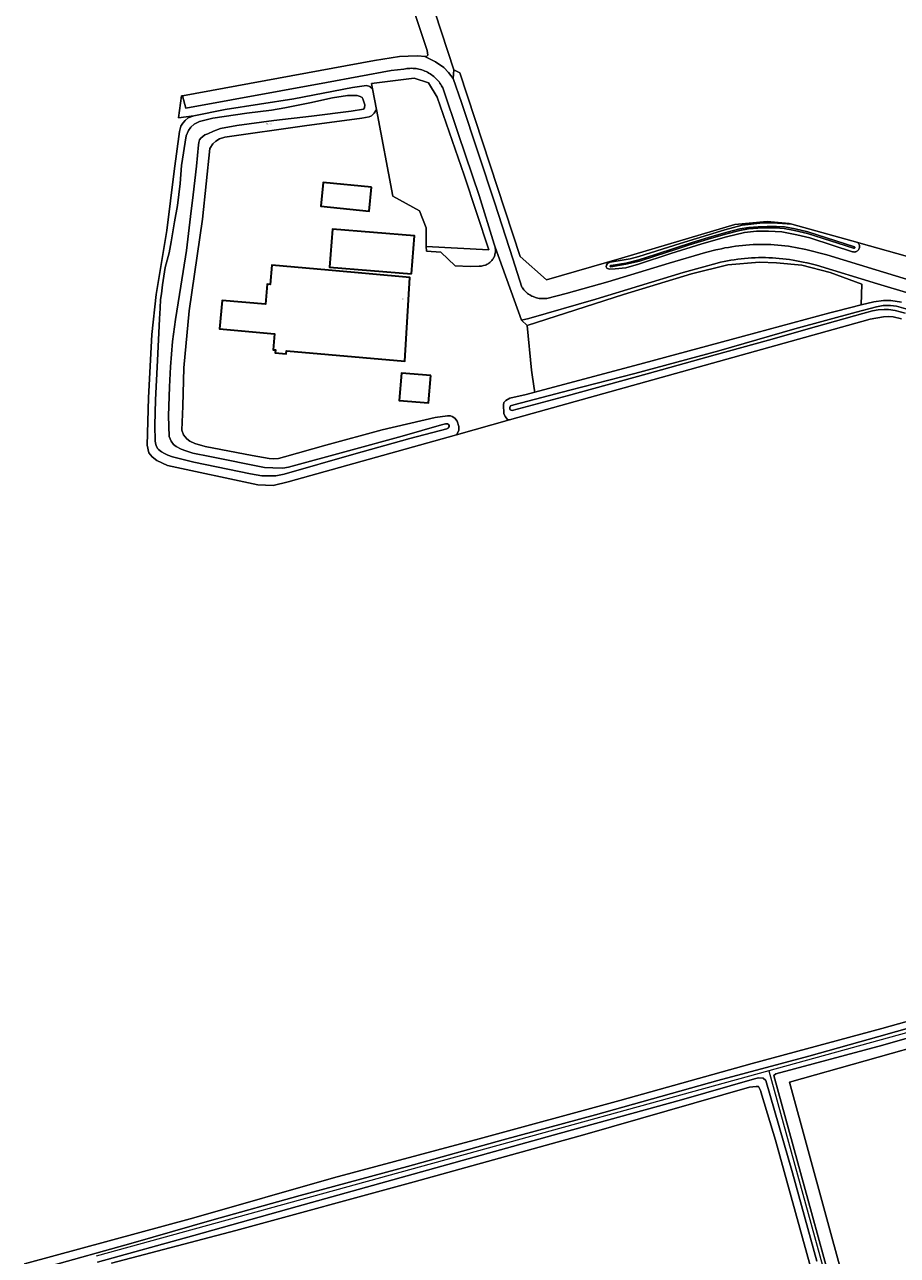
# Model space of a CAD drawing. Header units: metres. Extents: x 250001 to 257773, y 598992 to 609118.
# Tile 144 of 256: x 252512 to 252727, y 600673 to 600978. Entities that reach past the tile are written whole.
import ezdxf
from ezdxf.enums import TextEntityAlignment as Align
from ezdxf.lldxf.tags import DXFTag

# ---------------------------------------------------------------- set-up
doc = ezdxf.new("R2010")
doc.units = ezdxf.units.M
for name, color, linetype, lineweight in [('B-WE-GR-BOUWLAND-GV', 252, 'Continuous', 13), ('B-WE-GR-GRAS-GV', 252, 'Continuous', 13), ('B-WE-GR-GROENVOORZIENING-GV', 252, 'Continuous', 18), ('B-WE-KG-GRENS_PERCEEL-G', 150, 'KG-PERCEEL', 18), ('B-WE-KG-GRENS_PERCEEL-S', 150, 'Continuous', 25), ('B-WE-OG-BEBOUWING-GV', 1, 'Continuous', 35), ('B-WE-OG-BEBOUWING-T18', 7, 'Continuous', 18), ('B-WE-OG-TERREIN_ERF-GV', 7, 'Continuous', 18), ('B-WE-OG-WATER-GV', 252, 'Continuous', 18), ('B-WE-OG-WATER_SLOOT-GV', 252, 'Continuous', 18), ('B-WE-VH-VERHARDING_OPEN-GV', 252, 'Continuous', 18), ('X-XX-AL-REFERENTIE-G', 7, 'Continuous', 18)]:
    doc.layers.add(name, color=color, linetype=linetype, lineweight=lineweight)
doc.styles.add('NLCS-ISO', font='NLCS-ISO.ttf')
doc.styles.add('NLCS-ISO-ANNOTATIEF-T18', font='NLCS-ISO.ttf', dxfattribs={"height": 1.8})
doc.styles.get("Standard").update_dxf_attribs({"font": 'NLCS-ISO.ttf'})
tags = doc.linetypes.add('KG-PERCEEL', pattern='A,5.5,-2,["P",Standard,S=1.8,R=0,X=-0.5,Y=-0.9],-2,5.5,-2,[5,NLCS.SHX,S=0.75,R=0,X=0,Y=0],-2', length=19).pattern_tags.tags
tags[6] = DXFTag(74, 10)

# ---------------------------------------------------------------- blocks, each defined once
blk = doc.blocks.new('SKG-PERCEELNUMMER-SO')
at = {"style": 'NLCS-ISO', "oblique": 10, "flags": 1}
blk.add_attdef('GEMEENTECODE', text='', height=1.8, dxfattribs=at).set_placement((0, 2.6), align=Align.MIDDLE_CENTER)
at = {"style": 'NLCS-ISO', "oblique": 10}
blk.add_attdef('SECTIE', text='', height=1.8, dxfattribs=at).set_placement((-0.5, 0), align=Align.MIDDLE_RIGHT)
blk.add_attdef('PERCEELNUMMER', text='', height=1.8, dxfattribs=at).set_placement((0.5, 0), align=Align.MIDDLE_LEFT)
blk = doc.blocks.new('BS2021-132-Xref-KAD-20210617')
at = {"layer": 'B-WE-KG-GRENS_PERCEEL-G', "flags": 128}
for points in [[(252814.503, 600751.905), (252695.634, 600719.103)], [(252695.634, 600719.103), (252529.254, 600673.193)], [(252695.634, 600719.103), (252724.45, 600614.669)]]:
    blk.add_lwpolyline(points, dxfattribs=at)
at = {"layer": 'B-WE-KG-GRENS_PERCEEL-S', "xscale": 0.2, "yscale": 0.2, "zscale": 0.2}
blk.add_blockref('SKG-PERCEELNUMMER-SO', (252571.771, 600953.301), dxfattribs=at).add_auto_attribs({'PERCEELNUMMER': '442', 'SECTIE': 'M'})
blk = doc.blocks.new('BS2021-132-Xref-BGT-GRIJS-20210617-aangepast')
at = {"layer": 'B-WE-GR-BOUWLAND-GV', "flags": 128}
for points in [[(252606.847, 601000), (252617.714, 600966.731), (252619.22, 600965.962), (252634.115, 600920.539), (252640.639, 600914.753), (252659.177, 600920.143), (252687.25, 600928.413), (252695.238, 600929.167), (252700.664, 600928.715), (252701.308, 600928.535), (252717.681, 600923.956), (252718.449, 600923.741), (252731.411, 600920.124)], [(252728.444, 600905.088), (252726.367, 600905.628), (252725.176, 600905.683), (252723.967, 600905.614), (252720.731, 600905.027), (252631.528, 600880.095), (252618.363, 600876.415), (252576.745, 600864.783), (252573.015, 600863.91), (252569.235, 600864.055), (252546.888, 600868.85), (252544.256, 600870.059), (252543.125, 600870.96), (252542.268, 600871.993), (252541.854, 600873.881), (252542.189, 600885.595), (252542.979, 600901.236), (252544.126, 600911.159), (252546.766, 600926.942), (252548.573, 600941.615), (252549.888, 600951.456), (252550.213, 600952.743), (252550.678, 600953.518), (252551.233, 600954.201), (252552.047, 600954.812), (252553.38, 600955.313), (252549.59, 600954.828), (252550.324, 600960.242), (252550.573, 600960.288), (252598.08, 600969.027), (252604.284, 600970.044), (252606.439, 600970.125), (252608.819, 600970.135), (252610.585, 600969.995), (252611.063, 600970.124), (252611.316, 600970.369), (252611.084, 600971.506), (252601.674, 601000)], [(252511.551, 600671.296), (252553.41, 600682.736), (252587.932, 600692.613), (252623.984, 600702.272), (252658.763, 600711.746), (252691.497, 600720.866), (252723.613, 600729.564), (252735.404, 600732.829)]]:
    blk.add_lwpolyline(points, dxfattribs=at)
at = {"layer": 'B-WE-GR-GRAS-GV', "flags": 128}
for points in [[(252611.476, 600963.484), (252607.935, 600964.671), (252597.351, 600963.288), (252597.597, 600961.993), (252598.561, 600956.922), (252602.645, 600935.44), (252609.256, 600931.85), (252610.87, 600927.632), (252610.914, 600923.03), (252626.36, 600922.14), (252620.268, 600940.616), (252613.6, 600959.984)], [(252664.604, 600894.165), (252686.318, 600900.028), (252710.762, 600906.586), (252712.363, 600906.992), (252718.497, 600908.551), (252718.667, 600913.697), (252710.847, 600916.578), (252703.805, 600918.407), (252697.554, 600918.992), (252693.32, 600919.124), (252685.513, 600918.498), (252676.55, 600916.258), (252659.676, 600911.09), (252635.861, 600903.46), (252636.898, 600892.401), (252637.594, 600887.847), (252637.729, 600886.966)], [(252784.203, 600639.459), (252788.198, 600639.565), (252788.653, 600643.534), (252790.482, 600654.046), (252793.534, 600673.225), (252800.854, 600718.961), (252805.555, 600746.628), (252794.295, 600742.699), (252700.764, 600716.24), (252727.223, 600619.403), (252727.652, 600617.645), (252727.942, 600616.966), (252728.217, 600616.441), (252759.748, 600628.532), (252759.033, 600630.075), (252759.386, 600631.523), (252761.359, 600634.271), (252766.905, 600636.687), (252768.935, 600635.955), (252769.545, 600633.533), (252769.883, 600632.462), (252771.133, 600633.692), (252778.17, 600636.655)]]:
    blk.add_lwpolyline(points, close=True, dxfattribs=at)
blk.add_lwpolyline([(252709.948, 600656.007), (252697.248, 600701.913), (252693.941, 600713.025), (252693.568, 600714.183), (252693.098, 600715.166), (252692.464, 600715.198), (252690.875, 600715.063), (252650.122, 600703.321), (252607.92, 600691.646), (252563.786, 600679.592), (252533.039, 600671.463)], dxfattribs=at)
at = {"layer": 'B-WE-GR-GROENVOORZIENING-GV', "flags": 128}
blk.add_lwpolyline([(252607.624, 600967.068), (252607.25, 600967.08), (252606.876, 600967.075), (252606.503, 600967.055), (252606.131, 600967.019), (252605.761, 600966.967), (252605.393, 600966.899), (252602.259, 600966.516), (252586.234, 600963.605), (252551.433, 600957.192), (252550.573, 600960.288), (252550.324, 600960.242), (252549.59, 600954.828), (252553.38, 600955.313), (252561.133, 600956.874), (252578.141, 600959.566), (252592.691, 600962.362), (252596.121, 600962.832), (252596.911, 600962.593), (252597.597, 600961.993), (252597.351, 600963.288), (252607.935, 600964.671), (252611.476, 600963.484), (252613.6, 600959.984), (252620.268, 600940.616), (252626.36, 600922.14), (252610.914, 600923.03), (252610.92, 600921.807), (252614.505, 600921.562), (252618.059, 600918.222), (252621.751, 600918.03), (252623.997, 600918.155), (252624.068, 600918.153), (252624.317, 600918.156), (252624.565, 600918.175), (252624.811, 600918.21), (252625.055, 600918.261), (252625.53, 600918.409), (252625.759, 600918.506), (252625.981, 600918.617), (252626.197, 600918.742), (252626.403, 600918.881), (252626.6, 600919.032), (252626.788, 600919.196), (252626.964, 600919.372), (252627.128, 600919.559), (252627.28, 600919.755), (252627.42, 600919.962), (252627.545, 600920.176), (252627.657, 600920.399), (252627.754, 600920.628), (252627.836, 600920.863), (252627.903, 600921.102), (252627.955, 600921.346), (252627.99, 600921.592), (252628.01, 600921.84), (252628.014, 600922.089), (252628.002, 600922.337), (252627.973, 600922.584), (252627.942, 600922.875), (252627.705, 600923.54), (252623.965, 600935.633), (252618.842, 600950.739), (252614.98, 600962.244), (252614.868, 600962.461), (252614.685, 600962.787), (252614.487, 600963.105), (252614.277, 600963.414), (252614.054, 600963.714), (252613.817, 600964.003), (252613.309, 600964.552), (252613.038, 600964.809), (252612.756, 600965.054), (252612.464, 600965.288), (252612.162, 600965.508), (252611.851, 600965.715), (252611.531, 600965.909), (252611.203, 600966.089), (252610.868, 600966.255), (252610.526, 600966.406), (252610.178, 600966.543), (252609.825, 600966.664), (252609.466, 600966.771), (252609.104, 600966.862), (252608.737, 600966.937), (252608.368, 600966.996), (252607.997, 600967.04)], close=True, dxfattribs=at)
for points in [[(252731.411, 600920.124), (252718.449, 600923.741), (252717.681, 600923.956), (252717.765, 600923.86), (252717.854, 600923.736), (252717.93, 600923.604), (252717.991, 600923.464), (252718.038, 600923.319), (252718.069, 600923.17), (252718.084, 600923.018), (252718.083, 600922.865), (252718.039, 600922.69), (252718.02, 600922.608), (252717.975, 600922.47), (252717.915, 600922.338), (252717.841, 600922.214), (252717.753, 600922.099), (252717.654, 600921.994), (252717.543, 600921.9), (252717.423, 600921.82), (252717.295, 600921.753), (252717.16, 600921.701), (252717.02, 600921.664), (252716.877, 600921.642), (252716.732, 600921.637), (252716.588, 600921.648), (252716.446, 600921.674), (252716.308, 600921.716), (252711.572, 600923.243), (252705.797, 600925.109), (252702.567, 600925.86), (252698.872, 600926.607), (252695.577, 600926.827), (252692.585, 600926.826), (252689.61, 600926.474), (252685.174, 600925.43), (252679.072, 600923.652), (252671.431, 600921.25), (252663.365, 600918.604), (252660.287, 600917.752), (252657.634, 600917.448), (252656.108, 600917.403), (252655.538, 600917.672), (252655.396, 600917.992), (252655.47, 600918.421), (252655.747, 600918.768), (252656.41, 600919.144), (252661.33, 600919.954), (252663.447, 600920.5), (252673.674, 600923.758), (252684.741, 600927.151), (252689.008, 600928.243), (252694.14, 600928.857), (252696.634, 600928.865), (252701.308, 600928.535), (252700.664, 600928.715), (252695.238, 600929.167), (252687.25, 600928.413), (252659.177, 600920.143), (252640.639, 600914.753), (252634.115, 600920.539), (252619.22, 600965.962), (252617.714, 600966.731), (252617.542, 600964.558), (252619.607, 600958.633), (252627.892, 600933.755), (252632.332, 600919.974), (252634.562, 600912.959), (252634.696, 600912.754), (252634.88, 600912.5), (252635.076, 600912.256), (252635.284, 600912.023), (252635.504, 600911.801), (252635.735, 600911.59), (252635.976, 600911.391), (252636.227, 600911.205), (252636.488, 600911.032), (252636.757, 600910.873), (252637.034, 600910.727), (252637.317, 600910.596), (252637.903, 600910.378), (252638.204, 600910.292), (252638.509, 600910.221), (252638.816, 600910.166), (252639.127, 600910.126), (252639.438, 600910.103), (252639.751, 600910.096), (252640.064, 600910.104), (252640.376, 600910.129), (252640.686, 600910.169), (252645.532, 600911.343), (252655.844, 600914.271), (252671.01, 600918.872), (252679.981, 600921.503), (252682.53, 600922.144), (252683.047, 600922.267), (252683.903, 600922.457), (252684.763, 600922.632), (252685.626, 600922.791), (252686.491, 600922.934), (252687.359, 600923.062), (252688.23, 600923.173), (252689.102, 600923.269), (252689.975, 600923.348), (252690.85, 600923.412), (252691.727, 600923.46), (252692.603, 600923.492), (252693.481, 600923.508), (252694.358, 600923.508), (252695.235, 600923.492), (252696.112, 600923.459), (252696.988, 600923.411), (252697.863, 600923.347), (252698.737, 600923.267), (252699.609, 600923.171), (252700.479, 600923.059), (252701.347, 600922.931), (252702.213, 600922.788), (252703.075, 600922.629), (252703.935, 600922.454), (252704.792, 600922.263), (252710.008, 600920.915), (252722.08, 600917.243), (252735.645, 600913.138)], [(252752.835, 600904.658), (252722.503, 600913.726), (252707.463, 600918.364), (252705.091, 600918.921), (252705, 600918.944), (252704.163, 600919.139), (252703.323, 600919.32), (252702.48, 600919.484), (252701.634, 600919.633), (252700.785, 600919.766), (252699.934, 600919.884), (252699.081, 600919.985), (252698.226, 600920.071), (252697.37, 600920.141), (252696.512, 600920.195), (252695.654, 600920.233), (252694.795, 600920.255), (252693.935, 600920.261), (252693.076, 600920.251), (252692.217, 600920.225), (252691.359, 600920.183), (252690.502, 600920.125), (252689.646, 600920.051), (252688.791, 600919.962), (252687.938, 600919.856), (252687.088, 600919.735), (252686.239, 600919.597), (252685.394, 600919.444), (252684.551, 600919.276), (252683.712, 600919.092), (252682.876, 600918.892), (252674.454, 600916.548), (252652.865, 600909.958), (252636.291, 600905.198), (252634.426, 600904.749), (252635.861, 600903.46), (252659.676, 600911.09), (252676.55, 600916.258), (252685.513, 600918.498), (252693.32, 600919.124), (252697.554, 600918.992), (252703.805, 600918.407), (252710.847, 600916.578), (252718.667, 600913.697), (252718.497, 600908.551), (252721.601, 600909.34), (252723.997, 600909.621), (252725.833, 600909.674), (252728.424, 600909.198)]]:
    blk.add_lwpolyline(points, dxfattribs=at)
at = {"layer": 'B-WE-OG-BEBOUWING-GV', "flags": 128}
for points in [[(252597.342, 600937.654), (252585.38, 600938.851), (252584.792, 600932.94), (252596.75, 600931.738)], [(252607.246, 600916.232), (252608.008, 600925.627), (252587.697, 600927.274), (252586.935, 600917.879)], [(252586.688, 600917.132), (252572.724, 600918.372), (252572.3, 600913.606), (252571.558, 600913.672), (252571.119, 600908.727), (252560.379, 600909.681), (252559.781, 600902.619), (252573.362, 600901.436), (252573.016, 600897.457), (252573.617, 600897.404), (252573.554, 600896.683), (252576.281, 600896.445), (252576.343, 600897.157), (252605.617, 600894.606), (252606.878, 600915.339)], [(252612.006, 600891.1), (252604.767, 600891.693), (252604.21, 600884.902), (252611.448, 600884.308)]]:
    blk.add_lwpolyline(points, close=True, dxfattribs=at)
at = {"layer": 'B-WE-OG-TERREIN_ERF-GV', "flags": 128}
for points in [[(252627.942, 600922.875), (252627.973, 600922.584), (252628.002, 600922.337), (252628.014, 600922.089), (252628.01, 600921.84), (252627.99, 600921.592), (252627.955, 600921.346), (252627.903, 600921.102), (252627.836, 600920.863), (252627.754, 600920.628), (252627.657, 600920.399), (252627.545, 600920.176), (252627.42, 600919.962), (252627.28, 600919.755), (252627.128, 600919.559), (252626.964, 600919.372), (252626.788, 600919.196), (252626.6, 600919.032), (252626.403, 600918.881), (252626.197, 600918.742), (252625.981, 600918.617), (252625.759, 600918.506), (252625.53, 600918.409), (252625.055, 600918.261), (252624.811, 600918.21), (252624.565, 600918.175), (252624.317, 600918.156), (252624.068, 600918.153), (252623.997, 600918.155), (252621.751, 600918.03), (252618.059, 600918.222), (252614.505, 600921.562), (252610.92, 600921.807), (252610.914, 600923.03), (252610.87, 600927.632), (252609.256, 600931.85), (252602.645, 600935.44), (252598.561, 600956.922), (252598.049, 600956.023), (252597.381, 600955.33), (252596.766, 600955.09), (252594.968, 600954.768), (252580.783, 600952.85), (252561.11, 600950.052), (252559.733, 600949.642), (252558.874, 600949.088), (252558.07, 600948.374), (252557.35, 600947.218), (252555.592, 600929.756), (252552.236, 600907.093), (252550.926, 600893.024), (252550.68, 600883.473), (252550.444, 600877.549), (252550.835, 600876.421), (252551.67, 600875.411), (252552.443, 600874.81), (252553.67, 600874.248), (252556.209, 600873.541), (252567.827, 600871.315), (252572.01, 600870.572), (252573.154, 600870.509), (252574.322, 600870.582), (252575.869, 600870.945), (252586.091, 600873.874), (252599.964, 600877.655), (252613.089, 600880.666), (252616.19, 600881.095), (252616.858, 600881.074), (252617.343, 600880.942), (252617.927, 600880.525), (252618.528, 600879.802), (252618.983, 600878.446), (252618.923, 600877.45), (252618.363, 600876.415), (252631.528, 600880.095), (252630.955, 600880.243), (252630.421, 600880.919), (252630.104, 600881.695), (252630.023, 600883.815), (252630.088, 600884.393), (252630.617, 600884.895), (252631.554, 600885.447), (252635.645, 600886.408), (252637.729, 600886.966), (252637.594, 600887.847), (252636.898, 600892.401), (252635.861, 600903.46), (252634.426, 600904.749)], [(252597.342, 600937.654), (252596.75, 600931.738), (252584.792, 600932.94), (252585.38, 600938.851)], [(252607.246, 600916.232), (252586.935, 600917.879), (252587.697, 600927.274), (252608.008, 600925.627)], [(252605.617, 600894.606), (252576.343, 600897.157), (252576.281, 600896.445), (252573.554, 600896.683), (252573.617, 600897.404), (252573.016, 600897.457), (252573.362, 600901.436), (252559.781, 600902.619), (252560.379, 600909.681), (252571.119, 600908.727), (252571.558, 600913.672), (252572.3, 600913.606), (252572.724, 600918.372), (252586.688, 600917.132), (252606.878, 600915.339)], [(252612.006, 600891.1), (252611.448, 600884.308), (252604.21, 600884.902), (252604.767, 600891.693)]]:
    blk.add_lwpolyline(points, close=True, dxfattribs=at)
at = {"layer": 'B-WE-OG-WATER-GV', "flags": 128}
for points in [[(252593.784, 600960.373), (252592.776, 600960.388), (252591.415, 600960.329), (252587.688, 600959.75), (252582.127, 600958.519), (252575.932, 600957.309), (252572.603, 600956.735), (252566.505, 600955.977), (252558.133, 600954.709), (252554.789, 600953.943), (252553.509, 600953.236), (252552.637, 600952.547), (252552.092, 600951.705), (252551.55, 600950.364), (252550.363, 600943.026), (252550.025, 600938.622), (252549.331, 600933.17), (252548.602, 600929.112), (252547.768, 600924.183), (252547.285, 600921.447), (252546.357, 600917.789), (252545.658, 600913.481), (252545.398, 600911.286), (252545.161, 600909.862), (252545.085, 600907.766), (252544.931, 600905.071), (252544.391, 600894.776), (252543.939, 600885.104), (252543.787, 600878.736), (252543.821, 600874.939), (252543.891, 600874.36), (252544.098, 600873.745), (252544.449, 600873.036), (252544.661, 600872.75), (252545.435, 600872.206), (252546.153, 600871.775), (252547.009, 600871.4), (252548.137, 600870.998), (252553.409, 600869.649), (252567.42, 600866.775), (252570.235, 600866.268), (252571.311, 600866.241), (252572.784, 600866.23), (252573.715, 600866.295), (252575.727, 600866.673), (252592.972, 600871.605), (252606.813, 600875.5), (252615.984, 600877.878), (252616.293, 600878.066), (252616.431, 600878.223), (252616.582, 600878.459), (252616.54, 600878.72), (252616.386, 600878.983), (252616.172, 600879.111), (252615.662, 600879.096), (252614.684, 600878.861), (252604.974, 600876.106), (252591.67, 600872.486), (252576.808, 600868.448), (252575.455, 600868.196), (252572.962, 600868.233), (252570.889, 600868.298), (252557.363, 600871.029), (252553.126, 600871.898), (252551.411, 600872.467), (252550.284, 600872.87), (252549.048, 600873.557), (252548.409, 600874.031), (252547.786, 600874.834), (252547.271, 600876.02), (252547.166, 600881.111), (252547.387, 600888.248), (252547.621, 600893.254), (252548.134, 600899.526), (252548.873, 600904.932), (252550.222, 600913.22), (252551.634, 600922.005), (252552.555, 600930.458), (252553.235, 600935.752), (252554.044, 600942.847), (252554.577, 600948.12), (252554.632, 600948.754), (252554.845, 600949.352), (252555.157, 600949.8), (252555.594, 600950.224), (252556.167, 600950.59), (252556.84, 600950.908), (252558.244, 600951.567), (252559.999, 600952.164), (252564.034, 600952.965), (252573.165, 600954.165), (252582.52, 600955.226), (252592.321, 600956.518), (252595.343, 600956.983), (252595.597, 600957.331), (252595.687, 600958.009), (252595.222, 600959.546), (252595.08, 600959.843), (252594.585, 600960.134)], [(252697.507, 600927.93), (252695.218, 600927.953), (252693.018, 600927.906), (252690.68, 600927.681), (252688.476, 600927.34), (252685.325, 600926.571), (252680.931, 600925.3), (252676.456, 600923.916), (252672.651, 600922.659), (252667.628, 600921.034), (252663.506, 600919.736), (252660.252, 600918.889), (252656.653, 600918.334), (252656.464, 600918.288), (252656.455, 600918.285), (252656.413, 600918.257), (252656.381, 600918.217), (252656.362, 600918.169), (252656.36, 600918.118), (252656.373, 600918.069), (252656.4, 600918.026), (252656.44, 600917.993), (252656.487, 600917.974), (252656.538, 600917.971), (252660.261, 600918.643), (252663.621, 600919.408), (252667.713, 600920.7), (252672.591, 600922.272), (252675.994, 600923.421), (252680.652, 600924.833), (252684.94, 600926.09), (252688.446, 600926.992), (252690.624, 600927.383), (252692.904, 600927.561), (252694.962, 600927.619), (252697.313, 600927.607), (252699.455, 600927.474), (252702.004, 600926.979), (252705.165, 600926.214), (252716.61, 600922.596), (252716.66, 600922.577), (252716.714, 600922.574), (252716.767, 600922.586), (252716.814, 600922.613), (252716.85, 600922.653), (252716.874, 600922.701), (252716.883, 600922.755), (252716.875, 600922.808), (252716.853, 600922.858), (252716.817, 600922.898), (252716.798, 600922.912), (252705.307, 600926.6), (252702.111, 600927.384), (252699.545, 600927.831)]]:
    blk.add_lwpolyline(points, close=True, dxfattribs=at)
for points in [[(252729.534, 600907.55), (252727.206, 600908.227), (252725.745, 600908.421), (252723.886, 600908.38), (252723.106, 600908.273), (252722.253, 600908.082), (252717.258, 600906.797), (252702.11, 600902.638), (252683.282, 600897.186), (252662.513, 600891.616), (252646.424, 600887.437), (252632.6, 600883.859), (252631.7, 600883.555), (252631.547, 600883.172), (252631.575, 600882.832), (252631.673, 600882.558), (252632.136, 600882.438), (252645.747, 600886.099), (252665.536, 600891.5), (252682.374, 600896.187), (252695.531, 600899.865), (252707.426, 600903.234), (252718.864, 600906.394), (252721.277, 600907.084), (252722.652, 600907.335), (252724.139, 600907.449), (252725.261, 600907.439), (252726.857, 600907.176), (252729.378, 600906.531)], [(252735.995, 600731.257), (252722.83, 600727.608), (252705.522, 600722.737), (252683.012, 600716.683), (252652.781, 600708.183), (252629.93, 600702.021), (252606.279, 600695.44), (252579.739, 600688.222), (252557.863, 600682.113), (252538.398, 600676.488), (252516.545, 600670.447)], [(252529.581, 600671.765), (252553.427, 600678.362), (252578.991, 600685.504), (252614.735, 600695.498), (252643.799, 600703.589), (252674.005, 600711.931), (252692.082, 600717.122), (252693.082, 600717.312), (252694.237, 600717.226), (252694.931, 600716.672), (252701.479, 600693.837), (252707.498, 600671.985)], [(252713.474, 600657.542), (252706.468, 600683.126), (252696.859, 600717.93), (252697.409, 600718.353), (252723.856, 600725.459), (252736.787, 600729.144)]]:
    blk.add_lwpolyline(points, dxfattribs=at)
at = {"layer": 'B-WE-OG-WATER_SLOOT-GV', "flags": 128}
for points in [[(252596.911, 600962.593), (252596.121, 600962.832), (252592.691, 600962.362), (252578.141, 600959.566), (252561.133, 600956.874), (252553.38, 600955.313), (252552.047, 600954.812), (252551.233, 600954.201), (252550.678, 600953.518), (252550.213, 600952.743), (252549.888, 600951.456), (252548.573, 600941.615), (252546.766, 600926.942), (252544.126, 600911.159), (252542.979, 600901.236), (252542.189, 600885.595), (252541.854, 600873.881), (252542.268, 600871.993), (252543.125, 600870.96), (252544.256, 600870.059), (252546.888, 600868.85), (252569.235, 600864.055), (252573.015, 600863.91), (252576.745, 600864.783), (252618.363, 600876.415), (252618.923, 600877.45), (252618.983, 600878.446), (252618.528, 600879.802), (252617.927, 600880.525), (252617.343, 600880.942), (252616.858, 600881.074), (252616.19, 600881.095), (252613.089, 600880.666), (252599.964, 600877.655), (252586.091, 600873.874), (252575.869, 600870.945), (252574.322, 600870.582), (252573.154, 600870.509), (252572.01, 600870.572), (252567.827, 600871.315), (252556.209, 600873.541), (252553.67, 600874.248), (252552.443, 600874.81), (252551.67, 600875.411), (252550.835, 600876.421), (252550.444, 600877.549), (252550.68, 600883.473), (252550.926, 600893.024), (252552.236, 600907.093), (252555.592, 600929.756), (252557.35, 600947.218), (252558.07, 600948.374), (252558.874, 600949.088), (252559.733, 600949.642), (252561.11, 600950.052), (252580.783, 600952.85), (252594.968, 600954.768), (252596.766, 600955.09), (252597.381, 600955.33), (252598.049, 600956.023), (252598.561, 600956.922), (252597.597, 600961.993)], [(252591.415, 600960.329), (252592.776, 600960.388), (252593.784, 600960.373), (252594.585, 600960.134), (252595.08, 600959.843), (252595.222, 600959.546), (252595.687, 600958.009), (252595.597, 600957.331), (252595.343, 600956.983), (252592.321, 600956.518), (252582.52, 600955.226), (252573.165, 600954.165), (252564.034, 600952.965), (252559.999, 600952.164), (252558.244, 600951.567), (252556.84, 600950.908), (252556.167, 600950.59), (252555.594, 600950.224), (252555.157, 600949.8), (252554.845, 600949.352), (252554.632, 600948.754), (252554.577, 600948.12), (252554.044, 600942.847), (252553.235, 600935.752), (252552.555, 600930.458), (252551.634, 600922.005), (252550.222, 600913.22), (252548.873, 600904.932), (252548.134, 600899.526), (252547.621, 600893.254), (252547.387, 600888.248), (252547.166, 600881.111), (252547.271, 600876.02), (252547.786, 600874.834), (252548.409, 600874.031), (252549.048, 600873.557), (252550.284, 600872.87), (252551.411, 600872.467), (252553.126, 600871.898), (252557.363, 600871.029), (252570.889, 600868.298), (252572.962, 600868.233), (252575.455, 600868.196), (252576.808, 600868.448), (252591.67, 600872.486), (252604.974, 600876.106), (252614.684, 600878.861), (252615.662, 600879.096), (252616.172, 600879.111), (252616.386, 600878.983), (252616.54, 600878.72), (252616.582, 600878.459), (252616.431, 600878.223), (252616.293, 600878.066), (252615.984, 600877.878), (252606.813, 600875.5), (252592.972, 600871.605), (252575.727, 600866.673), (252573.715, 600866.295), (252572.784, 600866.23), (252571.311, 600866.241), (252570.235, 600866.268), (252567.42, 600866.775), (252553.409, 600869.649), (252548.137, 600870.998), (252547.009, 600871.4), (252546.153, 600871.775), (252545.435, 600872.206), (252544.661, 600872.75), (252544.449, 600873.036), (252544.098, 600873.745), (252543.891, 600874.36), (252543.821, 600874.939), (252543.787, 600878.736), (252543.939, 600885.104), (252544.391, 600894.776), (252544.931, 600905.071), (252545.085, 600907.766), (252545.161, 600909.862), (252545.398, 600911.286), (252545.658, 600913.481), (252546.357, 600917.789), (252547.285, 600921.447), (252547.768, 600924.183), (252548.602, 600929.112), (252549.331, 600933.17), (252550.025, 600938.622), (252550.363, 600943.026), (252551.55, 600950.364), (252552.092, 600951.705), (252552.637, 600952.547), (252553.509, 600953.236), (252554.789, 600953.943), (252558.133, 600954.709), (252566.505, 600955.977), (252572.603, 600956.735), (252575.932, 600957.309), (252582.127, 600958.519), (252587.688, 600959.75)], [(252701.308, 600928.535), (252696.634, 600928.865), (252694.14, 600928.857), (252689.008, 600928.243), (252684.741, 600927.151), (252673.674, 600923.758), (252663.447, 600920.5), (252661.33, 600919.954), (252656.41, 600919.144), (252655.747, 600918.768), (252655.47, 600918.421), (252655.396, 600917.992), (252655.538, 600917.672), (252656.108, 600917.403), (252657.634, 600917.448), (252660.287, 600917.752), (252663.365, 600918.604), (252671.431, 600921.25), (252679.072, 600923.652), (252685.174, 600925.43), (252689.61, 600926.474), (252692.585, 600926.826), (252695.577, 600926.827), (252698.872, 600926.607), (252702.567, 600925.86), (252705.797, 600925.109), (252711.572, 600923.243), (252716.308, 600921.716), (252716.446, 600921.674), (252716.588, 600921.648), (252716.732, 600921.637), (252716.877, 600921.642), (252717.02, 600921.664), (252717.16, 600921.701), (252717.295, 600921.753), (252717.423, 600921.82), (252717.543, 600921.9), (252717.654, 600921.994), (252717.753, 600922.099), (252717.841, 600922.214), (252717.915, 600922.338), (252717.975, 600922.47), (252718.02, 600922.608), (252718.039, 600922.69), (252718.083, 600922.865), (252718.084, 600923.018), (252718.069, 600923.17), (252718.038, 600923.319), (252717.991, 600923.464), (252717.93, 600923.604), (252717.854, 600923.736), (252717.765, 600923.86), (252717.681, 600923.956)], [(252693.018, 600927.906), (252695.218, 600927.953), (252697.507, 600927.93), (252699.545, 600927.831), (252702.111, 600927.384), (252705.307, 600926.6), (252716.798, 600922.912), (252716.817, 600922.898), (252716.853, 600922.858), (252716.875, 600922.808), (252716.883, 600922.755), (252716.874, 600922.701), (252716.85, 600922.653), (252716.814, 600922.613), (252716.767, 600922.586), (252716.714, 600922.574), (252716.66, 600922.577), (252716.61, 600922.596), (252705.165, 600926.214), (252702.004, 600926.979), (252699.455, 600927.474), (252697.313, 600927.607), (252694.962, 600927.619), (252692.904, 600927.561), (252690.624, 600927.383), (252688.446, 600926.992), (252684.94, 600926.09), (252680.652, 600924.833), (252675.994, 600923.421), (252672.591, 600922.272), (252667.713, 600920.7), (252663.621, 600919.408), (252660.261, 600918.643), (252656.538, 600917.971), (252656.487, 600917.974), (252656.44, 600917.993), (252656.4, 600918.026), (252656.373, 600918.069), (252656.36, 600918.118), (252656.362, 600918.169), (252656.381, 600918.217), (252656.413, 600918.257), (252656.455, 600918.285), (252656.464, 600918.288), (252656.653, 600918.334), (252660.252, 600918.889), (252663.506, 600919.736), (252667.628, 600921.034), (252672.651, 600922.659), (252676.456, 600923.916), (252680.931, 600925.3), (252685.325, 600926.571), (252688.476, 600927.34), (252690.68, 600927.681)]]:
    blk.add_lwpolyline(points, close=True, dxfattribs=at)
for points in [[(252728.424, 600909.198), (252725.833, 600909.674), (252723.997, 600909.621), (252721.601, 600909.34), (252718.497, 600908.551), (252712.363, 600906.992), (252710.762, 600906.586), (252686.318, 600900.028), (252664.604, 600894.165), (252637.729, 600886.966), (252635.645, 600886.408), (252631.554, 600885.447), (252630.617, 600884.895), (252630.088, 600884.393), (252630.023, 600883.815), (252630.104, 600881.695), (252630.421, 600880.919), (252630.955, 600880.243), (252631.528, 600880.095), (252720.731, 600905.027), (252723.967, 600905.614), (252725.176, 600905.683), (252726.367, 600905.628), (252728.444, 600905.088)], [(252729.378, 600906.531), (252726.857, 600907.176), (252725.261, 600907.439), (252724.139, 600907.449), (252722.652, 600907.335), (252721.277, 600907.084), (252718.864, 600906.394), (252707.426, 600903.234), (252695.531, 600899.865), (252682.374, 600896.187), (252665.536, 600891.5), (252645.747, 600886.099), (252632.136, 600882.438), (252631.673, 600882.558), (252631.575, 600882.832), (252631.547, 600883.172), (252631.7, 600883.555), (252632.6, 600883.859), (252646.424, 600887.437), (252662.513, 600891.616), (252683.282, 600897.186), (252702.11, 600902.638), (252717.258, 600906.797), (252722.253, 600908.082), (252723.106, 600908.273), (252723.886, 600908.38), (252725.745, 600908.421), (252727.206, 600908.227), (252729.534, 600907.55)], [(252735.404, 600732.829), (252723.613, 600729.564), (252691.497, 600720.866), (252658.763, 600711.746), (252623.984, 600702.272), (252587.932, 600692.613), (252553.41, 600682.736), (252511.551, 600671.296)], [(252533.039, 600671.463), (252563.786, 600679.592), (252607.92, 600691.646), (252650.122, 600703.321), (252690.875, 600715.063), (252692.464, 600715.198), (252693.098, 600715.166), (252693.568, 600714.183), (252693.941, 600713.025), (252697.248, 600701.913), (252709.948, 600656.007)], [(252727.223, 600619.403), (252700.764, 600716.24), (252794.295, 600742.699)], [(252516.545, 600670.447), (252538.398, 600676.488), (252557.863, 600682.113), (252579.739, 600688.222), (252606.279, 600695.44), (252629.93, 600702.021), (252652.781, 600708.183), (252683.012, 600716.683), (252705.522, 600722.737), (252722.83, 600727.608), (252735.995, 600731.257)], [(252736.787, 600729.144), (252723.856, 600725.459), (252697.409, 600718.353), (252696.859, 600717.93), (252706.468, 600683.126), (252713.474, 600657.542)], [(252707.498, 600671.985), (252701.479, 600693.837), (252694.931, 600716.672), (252694.237, 600717.226), (252693.082, 600717.312), (252692.082, 600717.122), (252674.005, 600711.931), (252643.799, 600703.589), (252614.735, 600695.498), (252578.991, 600685.504), (252553.427, 600678.362), (252529.581, 600671.765)]]:
    blk.add_lwpolyline(points, dxfattribs=at)
at = {"layer": 'B-WE-VH-VERHARDING_OPEN-GV', "flags": 128}
blk.add_lwpolyline([(252534.224, 601218.262), (252532.163, 601224.4), (252528.318, 601223.832), (252529.152, 601220.016), (252529.417, 601218.804), (252529.97, 601217.131), (252549.386, 601158.336), (252601.674, 601000), (252611.084, 600971.506), (252611.316, 600970.369), (252611.063, 600970.124), (252610.585, 600969.995), (252613.197, 600968.704), (252615.246, 600967.255), (252616.4, 600966.081), (252617.542, 600964.558), (252617.714, 600966.731), (252606.847, 601000), (252555.128, 601158.336), (252535.609, 601218.093)], close=True, dxfattribs=at)
blk.add_lwpolyline([(252735.645, 600913.138), (252722.08, 600917.243), (252710.008, 600920.915), (252704.792, 600922.263), (252703.935, 600922.454), (252703.075, 600922.629), (252702.213, 600922.788), (252701.347, 600922.931), (252700.479, 600923.059), (252699.609, 600923.171), (252698.737, 600923.267), (252697.863, 600923.347), (252696.988, 600923.411), (252696.112, 600923.459), (252695.235, 600923.492), (252694.358, 600923.508), (252693.481, 600923.508), (252692.603, 600923.492), (252691.727, 600923.46), (252690.85, 600923.412), (252689.975, 600923.348), (252689.102, 600923.269), (252688.23, 600923.173), (252687.359, 600923.062), (252686.491, 600922.934), (252685.626, 600922.791), (252684.763, 600922.632), (252683.903, 600922.457), (252683.047, 600922.267), (252682.53, 600922.144), (252679.981, 600921.503), (252671.01, 600918.872), (252655.844, 600914.271), (252645.532, 600911.343), (252640.686, 600910.169), (252640.376, 600910.129), (252640.064, 600910.104), (252639.751, 600910.096), (252639.438, 600910.103), (252639.127, 600910.126), (252638.816, 600910.166), (252638.509, 600910.221), (252638.204, 600910.292), (252637.903, 600910.378), (252637.317, 600910.596), (252637.034, 600910.727), (252636.757, 600910.873), (252636.488, 600911.032), (252636.227, 600911.205), (252635.976, 600911.391), (252635.735, 600911.59), (252635.504, 600911.801), (252635.284, 600912.023), (252635.076, 600912.256), (252634.88, 600912.5), (252634.696, 600912.754), (252634.562, 600912.959), (252632.332, 600919.974), (252627.892, 600933.755), (252619.607, 600958.633), (252617.542, 600964.558), (252616.4, 600966.081), (252615.246, 600967.255), (252613.197, 600968.704), (252610.585, 600969.995), (252608.819, 600970.135), (252606.439, 600970.125), (252604.284, 600970.044), (252598.08, 600969.027), (252550.573, 600960.288), (252551.433, 600957.192), (252586.234, 600963.605), (252602.259, 600966.516), (252605.393, 600966.899), (252605.761, 600966.967), (252606.131, 600967.019), (252606.503, 600967.055), (252606.876, 600967.075), (252607.25, 600967.08), (252607.624, 600967.068), (252607.997, 600967.04), (252608.368, 600966.996), (252608.737, 600966.937), (252609.104, 600966.862), (252609.466, 600966.771), (252609.825, 600966.664), (252610.178, 600966.543), (252610.526, 600966.406), (252610.868, 600966.255), (252611.203, 600966.089), (252611.531, 600965.909), (252611.851, 600965.715), (252612.162, 600965.508), (252612.464, 600965.288), (252612.756, 600965.054), (252613.038, 600964.809), (252613.309, 600964.552), (252613.817, 600964.003), (252614.054, 600963.714), (252614.277, 600963.414), (252614.487, 600963.105), (252614.685, 600962.787), (252614.868, 600962.461), (252614.98, 600962.244), (252618.842, 600950.739), (252623.965, 600935.633), (252627.705, 600923.54), (252627.942, 600922.875), (252634.426, 600904.749), (252636.291, 600905.198), (252652.865, 600909.958), (252674.454, 600916.548), (252682.876, 600918.892), (252683.712, 600919.092), (252684.551, 600919.276), (252685.394, 600919.444), (252686.239, 600919.597), (252687.088, 600919.735), (252687.938, 600919.856), (252688.791, 600919.962), (252689.646, 600920.051), (252690.502, 600920.125), (252691.359, 600920.183), (252692.217, 600920.225), (252693.076, 600920.251), (252693.935, 600920.261), (252694.795, 600920.255), (252695.654, 600920.233), (252696.512, 600920.195), (252697.37, 600920.141), (252698.226, 600920.071), (252699.081, 600919.985), (252699.934, 600919.884), (252700.785, 600919.766), (252701.634, 600919.633), (252702.48, 600919.484), (252703.323, 600919.32), (252704.163, 600919.139), (252705, 600918.944), (252705.091, 600918.921), (252707.463, 600918.364), (252722.503, 600913.726), (252752.835, 600904.658)], dxfattribs=at)
at = {"layer": 'B-WE-OG-BEBOUWING-T18', "style": 'NLCS-ISO-ANNOTATIEF-T18'}
blk.add_text('36', height=0.36, rotation=355, dxfattribs=at).set_placement((252605, 600910), align=Align.MIDDLE)

msp = doc.modelspace()

# ---------------------------------------------------------------- block references
at = {"layer": 'X-XX-AL-REFERENTIE-G'}
for name in ['BS2021-132-Xref-BGT-GRIJS-20210617-aangepast', 'BS2021-132-Xref-KAD-20210617']:
    msp.add_blockref(name, (0, 0), dxfattribs=at)

doc.saveas('drawing.dxf')
